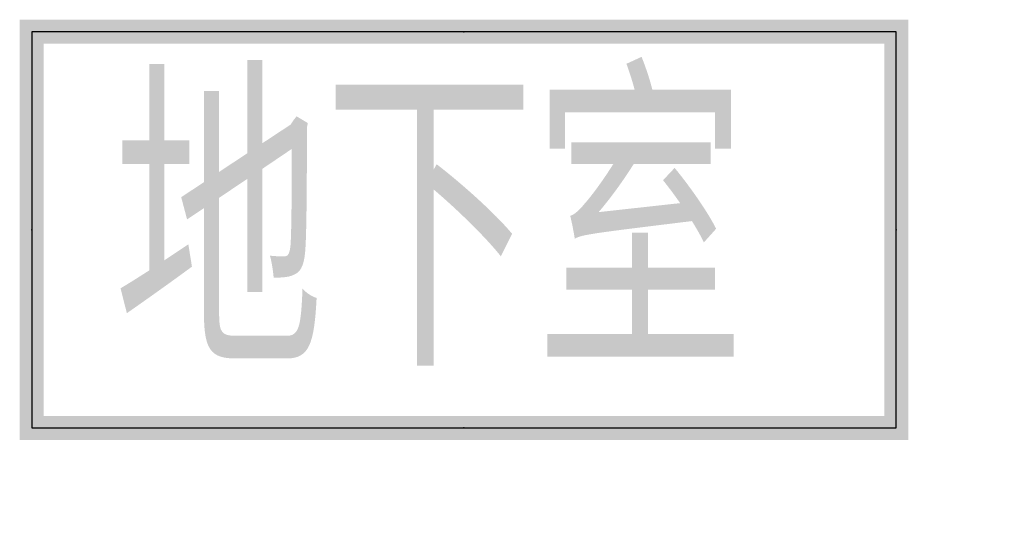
# Model space of a CAD drawing. Extents: x -0.74 to 0.9, y 0 to 0.83.
import ezdxf
from ezdxf.enums import TextEntityAlignment as Align

# ---------------------------------------------------------------- set-up
doc = ezdxf.new("R2010")
doc.units = 0
doc.header["$MEASUREMENT"] = 0
doc.styles.add('_TEL_DIM', font='TSSDENG', dxfattribs={"width": 0.6, "height": 6, "bigfont": '！！TSSDCHN'})
doc.styles.add('hztxt', font='TSSDENG', dxfattribs={"width": 0.7, "bigfont": 'TSSDCHN'})

msp = doc.modelspace()

# ---------------------------------------------------------------- linework, layer by layer
for p, q in [((0.72, 0.8138), (-0.72, 0.8138)), ((-0.72, 0.8138), (-0.72, 0.1538)), ((0.72, 0.1538), (0.72, 0.8138)), ((-0.72, 0.1538), (0.72, 0.1538))]:
    msp.add_line(p, q)
at = {"const_width": 0.04}
msp.add_lwpolyline([(-0.72, 0.8138), (-0.72, 0.1538), (0.72, 0.1538), (0.72, 0.8138), (-0.72, 0.8138), (-0.72, 0.1538)], dxfattribs=at)
at = {"linetype": 'ByBlock'}
for p in [(0, 0.8138), (-0.72, 0.4838), (0.72, 0.4838), (0, 0.1538)]:
    msp.add_point(p, dxfattribs=at)

# ---------------------------------------------------------------- texts
at = {"color": 7, "style": 'hztxt', "width": 0.8}
msp.add_text('地下室', height=0.46154, dxfattribs=at).set_placement((-0.5836, 0.2569))
at = {"color": 7, "linetype": 'ByBlock', "style": '_TEL_DIM', "flags": 1}
for tag in ['A', 'REMARK']:
    msp.add_attdef(tag, text='', height=0.0000154, dxfattribs=at).set_placement((0, 0), align=Align.MIDDLE_CENTER)

doc.saveas('drawing.dxf')
